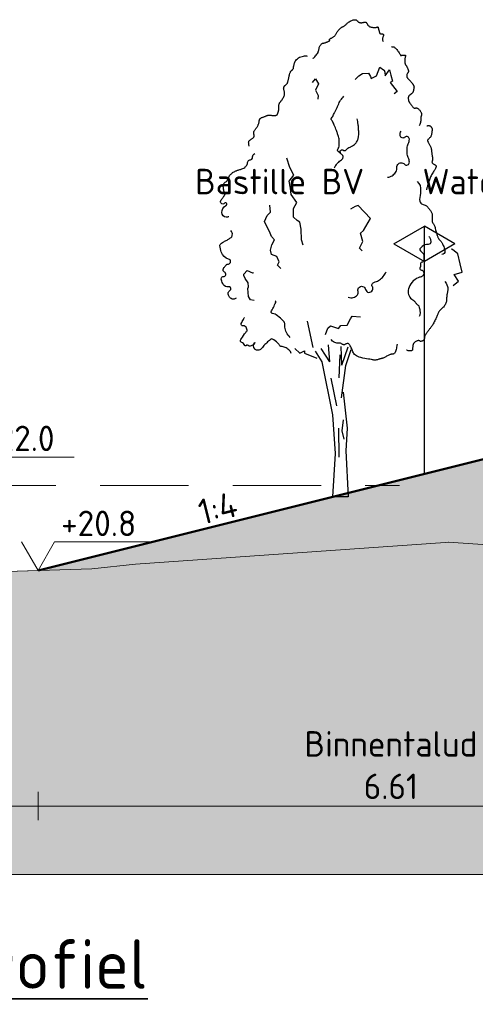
# Model space of a CAD drawing. Header units: metres. Extents: x 161377 to 162521, y 378914 to 379231.
# Tile 30 of 77: x 161835.52 to 161841.97, y 378934.52 to 378948.43. Entities that reach past the tile are written whole.
import ezdxf

# ---------------------------------------------------------------- set-up
doc = ezdxf.new("R2010")
doc.units = ezdxf.units.M
doc.linetypes.add('DASHED2', pattern=[0.375, 0.25, -0.125])
doc.linetypes.add('HIDDEN', pattern=[9.525, 6.35, -3.175])
for name, color, linetype, lineweight in [('B-WE-GR-MAAIVELD-GD', 253, 'Continuous', 18), ('N-WE-OG-TOPOGRAFIE-SD', 7, 'Continuous', 25), ('N-XX-GR-BOOM-SD', 90, 'Continuous', 25), ('N-XX-GW-WATERGANG-GD', 90, 'Continuous', 50), ('X-XX-AL-HULPLIJN-G', 7, 'Continuous', 18), ('X-XX-AL-M', 7, 'Continuous', 18), ('X-XX-AL-NAP-M', 7, 'Continuous', 18), ('X-XX-AL-T35', 3, 'Continuous', 35)]:
    doc.layers.add(name, color=color, linetype=linetype, lineweight=lineweight)
doc.layers.add('N-WE-GW-GROND-A', color=7, linetype='Continuous', lineweight=35, true_color=0xffdf7f)
doc.layers.add('waterspiegel', color=7, linetype='Continuous', lineweight=13, true_color=0x0544ff)
doc.styles.add('RH-NLCS-A', font='NLCS-ISO.ttf')
doc.dimstyles.new('RH-NLCS-IT-A$0', dxfattribs={"dimscale": 0, "dimtxt": 2.5, "dimasz": 2.5, "dimexe": 1, "dimexo": 5, "dimgap": 0.5, "dimtad": 1, "dimzin": 1, "dimdsep": 46, "dimtxsty": 'RH-NLCS-A', "dimcen": 2.5, "dimdle": 1, "dimclrd": 256, "dimclre": 8, "dimclrt": 256, "dimadec": 0, "dimazin": 0, "dimtfac": 1, "dimtmove": 0, "dimatfit": 3, "dimfxl": 1, "dimfxlon": 1, "dimlwd": -1, "dimlwe": 13, "dimarcsym": 1})

# ---------------------------------------------------------------- blocks, each defined once
blk = doc.blocks.new('Peilmaat')
blk.add_lwpolyline([(-0.1617, 0.28), (0, 0), (0.1617, 0.28), (1.1425, 0.28)])
at = {"style": 'RH-NLCS-A'}
blk.add_attdef('NAP', (0.2266, 0.3375), '', height=0.25, dxfattribs=at)
blk = doc.blocks.new('SOG-TOPOGRAFIE_ERFGRENS_LINKS-D')
for p, q in [((-0.433, 3.25), (0, 3.5)), ((0, 3), (0, 3.5)), ((-0.433, 3.25), (0, 3)), ((0, 0), (0, 3))]:
    blk.add_line(p, q)
blk = doc.blocks.new('Vboom')
at = {"color": 1, "true_color": 0xff0000}
for p, q in [((-0.078, 3.821), (-0.325, 4.198)), ((-0.078, 3.821), (-0.118, 4.301)), ((0.263, 3.725), (0.24, 4.255)), ((0.263, 3.725), (0.447, 4.244)), ((0.381, 3.711), (0.528, 4.163)), ((-0.048, 3.356), (0.113, 2.572)), ((0.297, 2.179), (0.263, 1.868)), ((0.171, 1.937), (0.182, 1.119)), ((0.263, 1.868), (0.321, 1.626)), ((0.445, 0), (0, 0))]:
    blk.add_line(p, q, dxfattribs=at)
for points in [[(-0.55, 12.392), (-0.544, 12.397), (-0.533, 12.407), (-0.517, 12.422), (-0.499, 12.441), (-0.479, 12.463), (-0.459, 12.486), (-0.44, 12.511), (-0.423, 12.536), (-0.411, 12.56), (-0.402, 12.583), (-0.395, 12.606), (-0.39, 12.627), (-0.386, 12.648), (-0.383, 12.668), (-0.38, 12.687), (-0.375, 12.706), (-0.369, 12.723), (-0.362, 12.74), (-0.353, 12.755), (-0.344, 12.769), (-0.334, 12.782), (-0.324, 12.793), (-0.314, 12.803), (-0.304, 12.81), (-0.294, 12.816), (-0.285, 12.821), (-0.276, 12.824), (-0.267, 12.826), (-0.257, 12.828), (-0.247, 12.83), (-0.235, 12.832), (-0.223, 12.835), (-0.209, 12.839), (-0.194, 12.844), (-0.179, 12.85), (-0.163, 12.856), (-0.148, 12.862), (-0.133, 12.868), (-0.12, 12.874), (-0.109, 12.879), (-0.1, 12.884), (-0.093, 12.889), (-0.088, 12.893), (-0.084, 12.896), (-0.082, 12.9), (-0.081, 12.903), (-0.08, 12.907), (-0.081, 12.911), (-0.082, 12.915), (-0.082, 12.92), (-0.083, 12.924), (-0.083, 12.93), (-0.082, 12.935), (-0.079, 12.941), (-0.074, 12.946), (-0.067, 12.952), (-0.057, 12.958), (-0.045, 12.965), (-0.032, 12.971), (-0.018, 12.979), (-0.003, 12.986), (0.012, 12.995), (0.027, 13.004), (0.04, 13.014), (0.052, 13.025), (0.063, 13.037), (0.072, 13.05), (0.081, 13.063), (0.09, 13.078), (0.1, 13.094), (0.11, 13.11), (0.121, 13.128), (0.134, 13.146), (0.148, 13.164), (0.162, 13.183), (0.177, 13.201), (0.193, 13.218), (0.208, 13.234), (0.223, 13.249), (0.238, 13.261), (0.252, 13.27), (0.265, 13.278), (0.277, 13.284), (0.289, 13.29), (0.301, 13.295), (0.312, 13.3), (0.323, 13.306), (0.335, 13.314), (0.347, 13.323), (0.359, 13.334), (0.372, 13.347), (0.386, 13.361), (0.401, 13.375), (0.417, 13.389), (0.435, 13.404), (0.454, 13.418), (0.474, 13.432), (0.496, 13.444), (0.519, 13.456), (0.542, 13.466), (0.564, 13.475), (0.586, 13.482), (0.606, 13.486), (0.624, 13.488), (0.64, 13.488), (0.654, 13.486), (0.665, 13.481), (0.676, 13.476), (0.685, 13.469), (0.694, 13.461), (0.702, 13.453), (0.711, 13.445), (0.719, 13.438), (0.728, 13.431), (0.738, 13.424), (0.747, 13.419), (0.758, 13.414), (0.768, 13.41), (0.779, 13.406), (0.79, 13.404), (0.802, 13.404), (0.813, 13.404), (0.825, 13.405), (0.837, 13.406), (0.849, 13.408), (0.862, 13.41), (0.873, 13.413), (0.885, 13.415), (0.897, 13.417), (0.908, 13.419), (0.918, 13.419), (0.928, 13.419), (0.938, 13.418), (0.947, 13.415), (0.955, 13.41), (0.962, 13.404), (0.968, 13.395), (0.974, 13.385), (0.98, 13.373), (0.986, 13.361), (0.993, 13.348), (1.002, 13.335), (1.012, 13.323), (1.025, 13.311), (1.04, 13.301), (1.057, 13.292), (1.076, 13.285), (1.096, 13.279), (1.117, 13.274), (1.138, 13.27), (1.158, 13.268), (1.176, 13.267), (1.194, 13.267), (1.209, 13.269), (1.223, 13.271), (1.236, 13.273), (1.247, 13.276), (1.256, 13.278), (1.264, 13.281), (1.271, 13.282), (1.276, 13.283), (1.28, 13.283), (1.284, 13.281), (1.287, 13.278), (1.289, 13.274), (1.291, 13.268), (1.293, 13.261), (1.296, 13.252), (1.299, 13.241), (1.302, 13.229), (1.305, 13.216), (1.309, 13.202), (1.312, 13.188), (1.316, 13.174), (1.319, 13.161), (1.322, 13.149), (1.325, 13.138), (1.327, 13.128), (1.329, 13.12), (1.332, 13.113), (1.335, 13.108), (1.34, 13.103), (1.345, 13.099), (1.352, 13.096), (1.36, 13.094), (1.37, 13.093), (1.38, 13.092), (1.391, 13.091), (1.402, 13.089), (1.412, 13.088), (1.421, 13.085), (1.428, 13.082), (1.434, 13.077), (1.438, 13.071), (1.44, 13.065), (1.441, 13.056), (1.44, 13.047), (1.438, 13.037), (1.435, 13.025), (1.43, 13.012), (1.425, 12.998), (1.42, 12.983), (1.416, 12.967), (1.413, 12.95), (1.412, 12.932), (1.414, 12.912), (1.419, 12.891), (1.429, 12.869)], [(1.665, 12.717), (1.679, 12.722), (1.693, 12.725), (1.707, 12.725), (1.721, 12.723), (1.736, 12.718), (1.75, 12.709), (1.766, 12.698), (1.782, 12.683), (1.799, 12.665), (1.817, 12.645), (1.834, 12.623), (1.852, 12.601), (1.868, 12.579), (1.883, 12.557), (1.896, 12.538), (1.907, 12.521), (1.916, 12.508), (1.921, 12.498), (1.925, 12.49), (1.927, 12.485), (1.928, 12.482), (1.927, 12.48), (1.927, 12.479), (1.926, 12.478), (1.925, 12.478), (1.925, 12.478), (1.925, 12.478), (1.927, 12.478), (1.93, 12.479), (1.934, 12.479), (1.941, 12.48), (1.95, 12.481), (1.961, 12.483), (1.974, 12.484), (1.988, 12.486), (2.002, 12.488), (2.017, 12.489), (2.03, 12.489), (2.042, 12.489), (2.053, 12.488), (2.06, 12.486), (2.065, 12.483), (2.068, 12.479), (2.069, 12.474), (2.069, 12.468), (2.068, 12.462), (2.065, 12.454), (2.063, 12.446), (2.06, 12.437), (2.057, 12.428), (2.054, 12.418), (2.052, 12.407), (2.049, 12.396), (2.047, 12.384), (2.045, 12.371), (2.044, 12.358), (2.043, 12.344), (2.043, 12.331), (2.043, 12.317), (2.044, 12.303), (2.045, 12.289), (2.046, 12.276), (2.049, 12.264), (2.051, 12.253), (2.054, 12.242), (2.058, 12.233), (2.061, 12.225), (2.065, 12.218), (2.069, 12.211), (2.073, 12.205), (2.076, 12.2), (2.08, 12.195), (2.083, 12.191), (2.086, 12.187), (2.089, 12.183), (2.092, 12.179), (2.096, 12.174), (2.099, 12.168), (2.103, 12.161), (2.107, 12.152), (2.112, 12.141), (2.117, 12.13), (2.122, 12.117), (2.127, 12.104), (2.132, 12.091), (2.137, 12.078), (2.142, 12.067), (2.145, 12.057), (2.148, 12.048), (2.151, 12.041), (2.152, 12.036), (2.152, 12.031), (2.152, 12.026), (2.15, 12.02), (2.147, 12.015), (2.143, 12.008), (2.138, 11.999), (2.131, 11.99), (2.125, 11.979), (2.118, 11.967), (2.112, 11.955), (2.106, 11.942), (2.102, 11.93), (2.099, 11.917), (2.098, 11.905), (2.1, 11.893), (2.102, 11.881), (2.107, 11.869), (2.112, 11.858), (2.119, 11.847), (2.126, 11.837), (2.134, 11.827), (2.143, 11.817), (2.152, 11.807), (2.162, 11.797), (2.171, 11.787), (2.181, 11.778), (2.191, 11.768), (2.201, 11.758), (2.21, 11.748), (2.219, 11.738), (2.228, 11.727), (2.237, 11.717), (2.245, 11.706), (2.253, 11.696), (2.26, 11.685), (2.267, 11.675), (2.274, 11.666), (2.28, 11.657), (2.285, 11.648), (2.29, 11.639), (2.295, 11.631), (2.298, 11.623), (2.301, 11.615), (2.304, 11.608), (2.305, 11.601), (2.306, 11.594), (2.306, 11.587), (2.306, 11.579), (2.305, 11.572), (2.303, 11.564), (2.302, 11.555), (2.3, 11.546), (2.298, 11.536), (2.296, 11.525), (2.294, 11.514), (2.292, 11.501), (2.29, 11.489), (2.287, 11.477), (2.283, 11.465), (2.279, 11.453), (2.275, 11.442), (2.269, 11.432), (2.263, 11.424), (2.256, 11.416), (2.249, 11.408), (2.242, 11.402), (2.235, 11.396), (2.229, 11.391), (2.223, 11.386), (2.217, 11.381), (2.212, 11.377), (2.208, 11.373), (2.203, 11.37), (2.199, 11.366), (2.195, 11.362), (2.19, 11.359), (2.186, 11.355), (2.18, 11.351), (2.175, 11.347), (2.169, 11.342), (2.163, 11.337), (2.158, 11.33), (2.153, 11.323), (2.149, 11.314), (2.146, 11.303), (2.144, 11.291), (2.143, 11.277), (2.143, 11.263), (2.144, 11.248), (2.146, 11.233), (2.148, 11.219), (2.151, 11.206), (2.154, 11.194), (2.158, 11.183), (2.162, 11.174), (2.166, 11.166), (2.171, 11.158), (2.177, 11.15), (2.184, 11.141), (2.191, 11.131), (2.2, 11.12), (2.209, 11.107), (2.219, 11.092), (2.23, 11.076), (2.241, 11.06), (2.253, 11.045), (2.264, 11.031), (2.275, 11.018), (2.286, 11.008), (2.296, 11), (2.305, 10.995), (2.314, 10.992), (2.323, 10.99), (2.332, 10.99), (2.34, 10.991), (2.348, 10.992), (2.357, 10.993), (2.365, 10.993), (2.374, 10.993), (2.383, 10.992), (2.392, 10.989), (2.401, 10.986), (2.411, 10.981), (2.422, 10.974), (2.433, 10.965), (2.444, 10.954), (2.455, 10.941), (2.467, 10.927), (2.478, 10.912), (2.488, 10.897), (2.498, 10.883), (2.506, 10.869), (2.512, 10.856), (2.517, 10.844), (2.52, 10.834), (2.522, 10.825), (2.522, 10.816), (2.521, 10.808), (2.52, 10.801), (2.517, 10.792), (2.515, 10.784), (2.512, 10.775), (2.509, 10.764), (2.506, 10.753), (2.503, 10.741), (2.501, 10.728), (2.498, 10.715), (2.497, 10.7), (2.496, 10.684), (2.495, 10.667), (2.495, 10.648), (2.494, 10.628), (2.491, 10.606), (2.486, 10.581), (2.478, 10.555), (2.467, 10.525), (2.451, 10.492)], [(-2.358, 9.917), (-2.367, 9.96), (-2.372, 9.995), (-2.374, 10.021), (-2.372, 10.041), (-2.367, 10.057), (-2.36, 10.068), (-2.35, 10.077), (-2.339, 10.086), (-2.326, 10.094), (-2.313, 10.103), (-2.299, 10.113), (-2.284, 10.122), (-2.27, 10.132), (-2.257, 10.141), (-2.246, 10.151), (-2.236, 10.161), (-2.229, 10.17), (-2.224, 10.18), (-2.22, 10.189), (-2.219, 10.199), (-2.218, 10.208), (-2.219, 10.218), (-2.22, 10.227), (-2.222, 10.237), (-2.225, 10.247), (-2.227, 10.258), (-2.229, 10.268), (-2.231, 10.279), (-2.231, 10.291), (-2.23, 10.302), (-2.228, 10.314), (-2.224, 10.327), (-2.218, 10.34), (-2.21, 10.353), (-2.201, 10.367), (-2.191, 10.381), (-2.18, 10.396), (-2.168, 10.411), (-2.157, 10.426), (-2.146, 10.442), (-2.135, 10.458), (-2.126, 10.474), (-2.117, 10.491), (-2.109, 10.507), (-2.102, 10.523), (-2.095, 10.538), (-2.09, 10.553), (-2.085, 10.566), (-2.082, 10.578), (-2.079, 10.59), (-2.077, 10.6), (-2.076, 10.61), (-2.075, 10.619), (-2.074, 10.627), (-2.073, 10.636), (-2.072, 10.644), (-2.07, 10.652), (-2.069, 10.661), (-2.066, 10.669), (-2.062, 10.677), (-2.057, 10.685), (-2.051, 10.693), (-2.043, 10.7), (-2.033, 10.707), (-2.021, 10.714), (-2.007, 10.72), (-1.992, 10.726), (-1.976, 10.732), (-1.959, 10.738), (-1.942, 10.743), (-1.926, 10.749), (-1.91, 10.755), (-1.895, 10.761), (-1.882, 10.767), (-1.868, 10.773), (-1.856, 10.779), (-1.843, 10.784), (-1.831, 10.788), (-1.818, 10.791), (-1.806, 10.793), (-1.792, 10.793), (-1.778, 10.792), (-1.764, 10.791), (-1.75, 10.788), (-1.735, 10.786), (-1.72, 10.783), (-1.704, 10.781), (-1.689, 10.779), (-1.674, 10.778), (-1.658, 10.777), (-1.643, 10.777), (-1.629, 10.778), (-1.616, 10.78), (-1.604, 10.783), (-1.593, 10.786), (-1.583, 10.79), (-1.575, 10.795), (-1.569, 10.8), (-1.564, 10.806), (-1.56, 10.813), (-1.557, 10.821), (-1.554, 10.829), (-1.551, 10.838), (-1.548, 10.848), (-1.544, 10.858), (-1.54, 10.869), (-1.536, 10.88), (-1.533, 10.893), (-1.529, 10.905), (-1.526, 10.919), (-1.523, 10.933), (-1.521, 10.947), (-1.519, 10.962), (-1.518, 10.977), (-1.518, 10.992), (-1.518, 11.007), (-1.518, 11.022), (-1.518, 11.037), (-1.518, 11.051), (-1.518, 11.064), (-1.517, 11.076), (-1.516, 11.087), (-1.514, 11.097), (-1.511, 11.106), (-1.508, 11.115), (-1.505, 11.123), (-1.501, 11.13), (-1.497, 11.137), (-1.492, 11.144), (-1.487, 11.15), (-1.481, 11.157), (-1.475, 11.165), (-1.467, 11.174), (-1.459, 11.184), (-1.45, 11.196), (-1.44, 11.21), (-1.428, 11.227), (-1.416, 11.246), (-1.404, 11.267), (-1.392, 11.288), (-1.381, 11.311), (-1.372, 11.333), (-1.364, 11.356), (-1.36, 11.377), (-1.357, 11.398), (-1.358, 11.417), (-1.36, 11.436), (-1.364, 11.453), (-1.368, 11.47), (-1.373, 11.486), (-1.377, 11.502), (-1.38, 11.517), (-1.382, 11.531), (-1.383, 11.546), (-1.382, 11.559), (-1.38, 11.572), (-1.376, 11.584), (-1.372, 11.595), (-1.366, 11.606), (-1.36, 11.615), (-1.353, 11.622), (-1.345, 11.629), (-1.337, 11.636), (-1.328, 11.642), (-1.319, 11.648), (-1.311, 11.655), (-1.302, 11.663), (-1.294, 11.672), (-1.286, 11.683), (-1.279, 11.695), (-1.273, 11.709), (-1.267, 11.725), (-1.261, 11.741), (-1.256, 11.759), (-1.251, 11.778), (-1.246, 11.798), (-1.242, 11.819), (-1.238, 11.84), (-1.234, 11.862), (-1.23, 11.884), (-1.226, 11.906), (-1.222, 11.926), (-1.217, 11.946), (-1.212, 11.964), (-1.206, 11.98), (-1.199, 11.995), (-1.192, 12.008), (-1.185, 12.02), (-1.177, 12.031), (-1.17, 12.04), (-1.162, 12.049), (-1.154, 12.057), (-1.147, 12.064), (-1.14, 12.071), (-1.133, 12.077), (-1.127, 12.084), (-1.121, 12.09), (-1.116, 12.097), (-1.112, 12.104), (-1.109, 12.111), (-1.106, 12.119), (-1.104, 12.129), (-1.103, 12.139), (-1.102, 12.151), (-1.1, 12.164), (-1.098, 12.18), (-1.094, 12.197), (-1.09, 12.217), (-1.084, 12.239), (-1.076, 12.263), (-1.066, 12.288), (-1.054, 12.313), (-1.038, 12.339), (-1.018, 12.363), (-0.995, 12.387), (-0.967, 12.408), (-0.934, 12.426), (-0.899, 12.441), (-0.862, 12.453), (-0.826, 12.462), (-0.792, 12.468), (-0.762, 12.469), (-0.738, 12.467), (-0.721, 12.46)], [(2.669, 10.49), (2.686, 10.492), (2.701, 10.494), (2.713, 10.495), (2.723, 10.496), (2.731, 10.495), (2.739, 10.494), (2.746, 10.492), (2.753, 10.488), (2.761, 10.484), (2.77, 10.478), (2.778, 10.471), (2.787, 10.463), (2.795, 10.454), (2.802, 10.445), (2.808, 10.435), (2.813, 10.424), (2.816, 10.413), (2.818, 10.401), (2.819, 10.389), (2.819, 10.377), (2.818, 10.363), (2.816, 10.349), (2.814, 10.334), (2.812, 10.318), (2.81, 10.301), (2.808, 10.284), (2.805, 10.266), (2.802, 10.248), (2.798, 10.231), (2.793, 10.214), (2.786, 10.198), (2.779, 10.182), (2.77, 10.169), (2.759, 10.156), (2.748, 10.145), (2.737, 10.134), (2.726, 10.124), (2.716, 10.115), (2.707, 10.107), (2.7, 10.098), (2.694, 10.09), (2.691, 10.082), (2.69, 10.073), (2.691, 10.064), (2.693, 10.054), (2.697, 10.044), (2.702, 10.032), (2.708, 10.019), (2.716, 10.004), (2.725, 9.989), (2.734, 9.972), (2.743, 9.955), (2.752, 9.938), (2.761, 9.921), (2.77, 9.904), (2.777, 9.888), (2.783, 9.873), (2.788, 9.859), (2.792, 9.845), (2.795, 9.832), (2.798, 9.819), (2.8, 9.806), (2.801, 9.793), (2.803, 9.78), (2.804, 9.766), (2.805, 9.751), (2.806, 9.736), (2.808, 9.721), (2.809, 9.705), (2.811, 9.689), (2.813, 9.674), (2.816, 9.658), (2.819, 9.642), (2.822, 9.626), (2.825, 9.611), (2.827, 9.596), (2.83, 9.581), (2.831, 9.566), (2.831, 9.552), (2.83, 9.538), (2.828, 9.525), (2.825, 9.512), (2.821, 9.5), (2.818, 9.488), (2.815, 9.476), (2.814, 9.465), (2.816, 9.455), (2.82, 9.445), (2.827, 9.435), (2.837, 9.426), (2.849, 9.417), (2.862, 9.408), (2.875, 9.4), (2.888, 9.393), (2.9, 9.386), (2.91, 9.379), (2.918, 9.373), (2.924, 9.367), (2.928, 9.361), (2.93, 9.356), (2.931, 9.351), (2.931, 9.345), (2.93, 9.34), (2.929, 9.334), (2.928, 9.328), (2.926, 9.321), (2.924, 9.313), (2.92, 9.304), (2.916, 9.293), (2.91, 9.28), (2.902, 9.265), (2.892, 9.248), (2.879, 9.228), (2.865, 9.206), (2.85, 9.181), (2.834, 9.156), (2.818, 9.128), (2.802, 9.1), (2.787, 9.072), (2.774, 9.044), (2.762, 9.016), (2.752, 8.989), (2.744, 8.962), (2.736, 8.936), (2.729, 8.911), (2.723, 8.886), (2.716, 8.862), (2.708, 8.839), (2.7, 8.818), (2.692, 8.797), (2.683, 8.777), (2.675, 8.757), (2.669, 8.738), (2.664, 8.72), (2.661, 8.701), (2.661, 8.683)], [(2.395, 8.917), (2.446, 8.862), (2.477, 8.799), (2.491, 8.731), (2.493, 8.66), (2.487, 8.589), (2.477, 8.521), (2.468, 8.459), (2.463, 8.405), (2.467, 8.363), (2.479, 8.33), (2.496, 8.305), (2.518, 8.286), (2.543, 8.273), (2.569, 8.263), (2.595, 8.254), (2.618, 8.246), (2.639, 8.236), (2.657, 8.225), (2.672, 8.213), (2.686, 8.2), (2.698, 8.186), (2.71, 8.171), (2.721, 8.156), (2.732, 8.141), (2.744, 8.126), (2.756, 8.111), (2.769, 8.095), (2.781, 8.078), (2.792, 8.06), (2.801, 8.041), (2.809, 8.02), (2.815, 7.997), (2.818, 7.972), (2.82, 7.945), (2.82, 7.918), (2.819, 7.89), (2.817, 7.864), (2.816, 7.838), (2.816, 7.815), (2.817, 7.795), (2.82, 7.779), (2.825, 7.765), (2.831, 7.753), (2.838, 7.741), (2.847, 7.73), (2.855, 7.717), (2.865, 7.703), (2.874, 7.685), (2.883, 7.664), (2.892, 7.639), (2.901, 7.611), (2.909, 7.582), (2.917, 7.552), (2.925, 7.522), (2.933, 7.492), (2.941, 7.464), (2.948, 7.437), (2.955, 7.412), (2.962, 7.39), (2.969, 7.369), (2.976, 7.35), (2.983, 7.333), (2.99, 7.318), (2.997, 7.305), (3.005, 7.293), (3.012, 7.283), (3.021, 7.273), (3.029, 7.265), (3.037, 7.256), (3.046, 7.247), (3.055, 7.238), (3.064, 7.227), (3.073, 7.216), (3.082, 7.202), (3.091, 7.187), (3.101, 7.17), (3.111, 7.15), (3.122, 7.127), (3.133, 7.102), (3.146, 7.073), (3.158, 7.041), (3.169, 7.007), (3.177, 6.972), (3.18, 6.939), (3.175, 6.909), (3.16, 6.883), (3.134, 6.863), (3.094, 6.851)], [(3.18, 6.092), (3.213, 6.037), (3.236, 5.99), (3.252, 5.95), (3.261, 5.916), (3.265, 5.886), (3.265, 5.861), (3.262, 5.838), (3.258, 5.817), (3.254, 5.796), (3.25, 5.776), (3.245, 5.756), (3.241, 5.736), (3.238, 5.715), (3.235, 5.694), (3.232, 5.673), (3.23, 5.65), (3.229, 5.627), (3.228, 5.603), (3.227, 5.578), (3.225, 5.552), (3.222, 5.527), (3.217, 5.502), (3.21, 5.477), (3.2, 5.453), (3.188, 5.43), (3.173, 5.408), (3.156, 5.387), (3.138, 5.367), (3.119, 5.349), (3.101, 5.332), (3.084, 5.316), (3.068, 5.301), (3.054, 5.288), (3.042, 5.276), (3.032, 5.265), (3.023, 5.254), (3.015, 5.243), (3.008, 5.232), (3.002, 5.22), (2.995, 5.208), (2.989, 5.194), (2.983, 5.178), (2.977, 5.162), (2.97, 5.144), (2.963, 5.124), (2.954, 5.103), (2.945, 5.08), (2.934, 5.055), (2.922, 5.029), (2.908, 5.001), (2.894, 4.973), (2.879, 4.945), (2.864, 4.918), (2.849, 4.891), (2.834, 4.866), (2.82, 4.844), (2.807, 4.823), (2.795, 4.806), (2.782, 4.79), (2.771, 4.775), (2.759, 4.76), (2.747, 4.746), (2.735, 4.73), (2.722, 4.714), (2.708, 4.696), (2.694, 4.677), (2.68, 4.657), (2.666, 4.637), (2.653, 4.617), (2.641, 4.598), (2.63, 4.581), (2.621, 4.565), (2.614, 4.551), (2.608, 4.54), (2.605, 4.53), (2.602, 4.521), (2.6, 4.513), (2.599, 4.506), (2.599, 4.499), (2.599, 4.492), (2.598, 4.484), (2.598, 4.476), (2.596, 4.468), (2.595, 4.46), (2.592, 4.452), (2.588, 4.444), (2.583, 4.436), (2.576, 4.428), (2.568, 4.421), (2.558, 4.414), (2.548, 4.409), (2.537, 4.404), (2.525, 4.4), (2.514, 4.397), (2.503, 4.396), (2.493, 4.396), (2.484, 4.399), (2.476, 4.402), (2.469, 4.406), (2.461, 4.41), (2.453, 4.414), (2.444, 4.416), (2.433, 4.417), (2.421, 4.416), (2.408, 4.413), (2.392, 4.407), (2.376, 4.399), (2.36, 4.39), (2.343, 4.38), (2.328, 4.37), (2.315, 4.359), (2.303, 4.348), (2.294, 4.337), (2.288, 4.327), (2.283, 4.318), (2.28, 4.308), (2.278, 4.299), (2.277, 4.29), (2.276, 4.28), (2.275, 4.27), (2.274, 4.26), (2.272, 4.25), (2.27, 4.239), (2.268, 4.228), (2.266, 4.217), (2.264, 4.207), (2.263, 4.196), (2.262, 4.186), (2.262, 4.176), (2.263, 4.167), (2.262, 4.158), (2.261, 4.151), (2.258, 4.144), (2.253, 4.138), (2.245, 4.133), (2.233, 4.129), (2.218, 4.127), (2.199, 4.127), (2.179, 4.127), (2.158, 4.129), (2.138, 4.132), (2.12, 4.137), (2.105, 4.142), (2.094, 4.149)], [(1.828, 4.321), (1.827, 4.311), (1.824, 4.291), (1.819, 4.265), (1.813, 4.234), (1.806, 4.201), (1.799, 4.167), (1.79, 4.135), (1.782, 4.108), (1.773, 4.085), (1.764, 4.068), (1.755, 4.056), (1.745, 4.048), (1.736, 4.042), (1.727, 4.039), (1.718, 4.038), (1.709, 4.037), (1.7, 4.037), (1.691, 4.036), (1.681, 4.035), (1.671, 4.033), (1.659, 4.03), (1.647, 4.027), (1.632, 4.021), (1.615, 4.014), (1.596, 4.006), (1.576, 3.995), (1.554, 3.984), (1.531, 3.973), (1.509, 3.961), (1.487, 3.95), (1.466, 3.94), (1.448, 3.931), (1.431, 3.924), (1.416, 3.918), (1.403, 3.913), (1.391, 3.91), (1.379, 3.907), (1.366, 3.904), (1.354, 3.901), (1.34, 3.897), (1.325, 3.893), (1.308, 3.888), (1.291, 3.883), (1.274, 3.878), (1.258, 3.873), (1.243, 3.869), (1.229, 3.865), (1.217, 3.863), (1.208, 3.861), (1.2, 3.861), (1.192, 3.862), (1.182, 3.864), (1.17, 3.867), (1.152, 3.871), (1.129, 3.876), (1.098, 3.882), (1.059, 3.888), (1.014, 3.895), (0.963, 3.904), (0.91, 3.913), (0.857, 3.925), (0.805, 3.937), (0.756, 3.951), (0.713, 3.968), (0.677, 3.986), (0.648, 4.006), (0.625, 4.027), (0.606, 4.051), (0.59, 4.075), (0.577, 4.101), (0.565, 4.128), (0.554, 4.156), (0.542, 4.184), (0.53, 4.213), (0.517, 4.24), (0.503, 4.265), (0.489, 4.288), (0.475, 4.307), (0.46, 4.322), (0.444, 4.331), (0.428, 4.335), (0.413, 4.334), (0.397, 4.329), (0.381, 4.322), (0.365, 4.314), (0.35, 4.306), (0.336, 4.3), (0.322, 4.297), (0.309, 4.298), (0.297, 4.303), (0.285, 4.31), (0.272, 4.318), (0.258, 4.327), (0.242, 4.335), (0.224, 4.342), (0.204, 4.346), (0.18, 4.347), (0.154, 4.347), (0.126, 4.348), (0.095, 4.352), (0.063, 4.362), (0.029, 4.378), (-0.005, 4.405), (-0.04, 4.444)]]:
    blk.add_lwpolyline(points, dxfattribs=at)
at = {"color": 1, "true_color": 0xff0000, "flags": 128}
for points in [[(0.644, 11.801), (0.745, 11.904), (0.848, 11.968), (1.016, 11.977), (1.079, 11.881), (1.089, 11.824), (1.242, 11.904), (1.339, 12.145), (1.446, 12.073), (1.462, 12.067), (1.476, 12.007), (1.489, 11.903), (1.616, 12.073), (1.652, 11.917), (1.694, 11.753), (1.635, 11.711), (1.832, 11.457), (1.748, 11.397)], [(-0.563, 11.712), (-0.483, 11.813), (-0.399, 11.674), (-0.485, 11.495), (-0.402, 11.346), (-0.416, 11.243)], [(-0.835, 7.119), (-0.882, 7.265), (-0.886, 7.568), (-0.928, 7.764), (-0.997, 7.815), (-1.103, 7.909), (-1.102, 8.15), (-1.009, 8.323), (-1.166, 8.548), (-1.194, 8.729), (-1.223, 8.92), (-1.094, 9.095), (-1.213, 9.313), (-1.289, 9.573)], [(-1.461, 6.451), (-1.557, 6.549), (-1.509, 6.648), (-1.573, 6.798), (-1.726, 6.854), (-1.76, 6.973), (-1.715, 7.123), (-1.647, 7.265), (-1.723, 7.362), (-1.766, 7.453), (-1.922, 7.781), (-1.85, 7.955), (-1.76, 8.048), (-1.779, 8.243)], [(0.835, 6.952), (0.766, 7.032), (0.853, 7.215), (0.789, 7.451), (0.876, 7.531), (1.075, 7.865), (0.73, 8.238), (0.643, 8.206), (0.509, 8.135)], [(3.411, 5.971), (3.562, 6.095), (3.443, 6.285), (3.669, 6.353), (3.616, 6.585), (3.546, 6.869), (3.393, 6.992), (3.356, 7.002)], [(-2.221, 5.549), (-2.326, 5.57), (-2.376, 5.66), (-2.396, 5.894), (-2.374, 5.937), (-2.391, 6.047), (-2.473, 6.17), (-2.511, 6.262), (-2.509, 6.292), (-2.417, 6.396), (-2.265, 6.334), (-2.249, 6.332), (-2.235, 6.319)], [(-0.203, 4.589), (-0.136, 4.773), (-0.057, 4.835), (0.169, 4.763), (0.233, 4.843), (0.417, 4.85), (0.509, 5.032), (0.556, 5.111), (0.793, 5.087)], [(-0.549, 4.218), (-0.712, 4.969)], [(-1.067, 4.195), (-0.93, 4.058), (-0.793, 4.127), (-0.793, 4.058), (-0.449, 3.92)], [(-0.491, 4.121), (-0.303, 3.821), (-0.003, 2.319), (0.072, 1.229), (0, 0)], [(0.185, 3.361), (0.218, 4.013)], [(0.25, 2.798), (0.381, 3.711)], [(0.298, 2.957), (0.411, 1.943), (0.373, 1.304), (0.445, 0)]]:
    blk.add_lwpolyline(points, dxfattribs=at)
at = {"color": 1, "true_color": 0xff0000}
for points in [[(0.235, 9.726, -0.158777), (0.165, 9.75, -0.233308), (0.141, 9.797, -0.182007), (0.161, 9.85, 0.155816), (0.187, 9.912, 0.045058), (0.187, 10.085, 0.058787), (0.16, 10.216, 0.004222), (0.129, 10.304, 0.006596), (0.109, 10.36, 0.009627), (0.05, 10.503, 0.01133), (-0.004, 10.623, 0.125022), (-0.034, 10.659, -0.287204), (-0.043, 10.679, -0.13455), (-0.031, 10.704, 0.057474), (0.005, 10.757, 0.001656), (0.058, 10.861, 0.0025), (0.093, 10.931, 0.011837), (0.127, 11.003, -0.006032), (0.191, 11.146, -0.046726), (0.229, 11.211, -0.023647), (0.321, 11.328)], [(0.05, 9.3, -0.032546), (0.11, 9.391, -0.03526), (0.176, 9.466, -0.036525), (0.228, 9.51, 0.039269), (0.275, 9.551, 0.524816), (0.249, 9.687, -0.70157), (0.257, 9.808, -0.246052), (0.318, 9.796, 0.330237), (0.365, 9.793, 0.082831), (0.398, 9.824, -0.081275), (0.431, 9.855, -0.066365), (0.495, 9.887, 0.059917), (0.566, 9.922, 0.076229), (0.665, 10.008, 0.097021), (0.714, 10.098, 0.037062), (0.737, 10.193, 0.045363), (0.743, 10.273, 0.006717), (0.742, 10.312, 0.002377), (0.736, 10.423, 0.020071), (0.725, 10.531, 0.014267), (0.7, 10.682)], [(1.555, 9.036, 0.101914), (1.686, 9.079, 0.107951), (1.783, 9.167, 0.172666), (1.816, 9.281, -0.173792), (1.849, 9.395, -0.48034), (2.033, 9.404, 0.699728), (2.175, 9.46, 0.110664), (2.142, 9.591, -0.110605), (2.109, 9.721, -0.006472), (2.108, 9.787, -0.006512), (2.109, 9.852, -0.111285), (2.142, 9.983, 0.11249), (2.175, 10.112, 0.670162), (2.05, 10.167, -0.598076), (1.914, 10.21, -0.107528), (1.916, 10.279, -0.106959), (1.946, 10.341)], [(-2.932, 7.92, -0.061597), (-2.973, 7.907, -0.068549), (-3.012, 7.905, -0.377768), (-3.134, 8.036, -0.275847), (-3.022, 8.237, -0.028717), (-3.01, 8.242, 0.055672), (-3.004, 8.246, 1.128102), (-3.055, 8.3, -0.467669), (-3.15, 8.3, -0.043926), (-3.173, 8.333, -0.178724), (-3.174, 8.342, -0.071298), (-3.165, 8.369, -0.036842), (-3.137, 8.415, -0.009471), (-3.106, 8.456, 0.010169), (-3.078, 8.494, 0.016396), (-3.049, 8.538, 0.058895), (-3.043, 8.551, 0.22909), (-3.047, 8.585, -0.102618), (-3.074, 8.654, -0.001984), (-3.081, 8.694, -0.00284), (-3.086, 8.722, -0.015692), (-3.092, 8.778, -0.026096), (-3.094, 8.812, -0.123566), (-3.088, 8.834, -0.050335), (-3.057, 8.879, -0.123683), (-3.015, 8.909, 0.160012), (-2.983, 8.935, 0.092044), (-2.976, 8.953, -0.133826), (-2.97, 8.965, -0.078666), (-2.964, 8.97, 0.049691), (-2.954, 8.977, 0.207036), (-2.934, 9.021, -0.156565), (-2.913, 9.081, -0.059527), (-2.844, 9.152, -0.066018), (-2.768, 9.199, -0.00394), (-2.735, 9.213, -0.004619), (-2.707, 9.225, -0.031042), (-2.627, 9.252, 0.02906), (-2.542, 9.28, 0.07887), (-2.486, 9.313, 0.0611), (-2.428, 9.374, 0.147905), (-2.41, 9.424, -0.120561), (-2.392, 9.486, -0.254022), (-2.318, 9.531, 0.34235), (-2.268, 9.575, 0.082724), (-2.267, 9.594, -0.071752), (-2.266, 9.616, -0.11979), (-2.244, 9.668, -0.113391), (-2.199, 9.707)], [(-2.73, 5.619, -0.13726), (-2.808, 5.588, -0.181103), (-2.871, 5.604, -0.101937), (-2.929, 5.665, -0.1217), (-2.95, 5.732, -0.031179), (-2.95, 5.764, -0.041415), (-2.947, 5.788, -0.247446), (-2.917, 5.824, 0.211909), (-2.88, 5.862, 0.57629), (-2.944, 5.94, -0.298213), (-3.091, 6.005, -0.072479), (-3.146, 6.125, -0.144881), (-3.146, 6.191, -0.371124), (-3.083, 6.232, 0.387334), (-3.023, 6.273, 0.34255), (-3.06, 6.356, -0.37139), (-3.092, 6.436, -0.006859), (-3.083, 6.46, -0.038546), (-3.081, 6.464, -0.020688), (-3.072, 6.479, -0.008761), (-3.05, 6.511, -0.042179), (-3.011, 6.554, -0.0657), (-2.981, 6.577, -0.183427), (-2.967, 6.579, 0.107566), (-2.944, 6.579, 0.792646), (-2.941, 6.723, -0.263682), (-3.147, 6.923, -0.032113), (-3.187, 7.102, -0.209176), (-3.18, 7.131, -0.06387), (-3.138, 7.172, -0.039172), (-3.057, 7.224, -0.009014), (-3.007, 7.25, 0.010983), (-2.966, 7.271, 0.028574), (-2.885, 7.322, 0.061489), (-2.852, 7.352, 0.098913), (-2.846, 7.362, 0.028984), (-2.836, 7.4, 0.13267), (-2.84, 7.464, 0.117747), (-2.878, 7.525)], [(2.727, 7.359, -0.041311), (2.751, 7.323, -0.042244), (2.768, 7.283, -0.038238), (2.781, 7.235, -0.058405), (2.783, 7.203, -0.414693), (2.707, 7.135, 0.202416), (2.534, 7.073, 0.021897), (2.473, 7.012, 0.213758), (2.47, 7.003, 0.105271), (2.475, 6.985, 0.031738), (2.51, 6.933, 0.080024), (2.56, 6.886, -0.184988), (2.577, 6.86, -0.029477), (2.579, 6.85, -0.009899), (2.582, 6.82, -0.022999), (2.585, 6.737, -0.042094), (2.58, 6.691, -0.067896), (2.575, 6.674, -0.039856), (2.559, 6.648, -0.245698), (2.526, 6.631, 0.290975), (2.498, 6.613, 0.072692), (2.487, 6.578, 0.050351), (2.485, 6.526, 0.014603), (2.486, 6.514, -0.02061), (2.486, 6.506, -0.157327), (2.482, 6.493, 0.089134), (2.472, 6.47, 0.467738), (2.515, 6.412, -0.358322), (2.578, 6.352, -0.038489), (2.581, 6.305, -0.085044), (2.577, 6.284, -0.064554), (2.566, 6.264, -0.037905), (2.541, 6.234, -0.17292), (2.505, 6.216, 0.077348), (2.42, 6.193, 0.21853), (2.147, 5.88, 0.311295), (2.241, 5.59, 0.013408), (2.271, 5.568, -0.0379), (2.282, 5.56, -0.010602), (2.339, 5.504, -0.026927), (2.36, 5.48, -0.023313), (2.369, 5.467, 0.018302), (2.381, 5.452, 0.109191), (2.408, 5.428, -0.114091), (2.435, 5.405, -0.07496), (2.444, 5.388, -0.022301), (2.463, 5.324, -0.043297), (2.477, 5.23, -0.053082), (2.475, 5.152, -0.073734), (2.469, 5.134, -0.032843), (2.449, 5.096)], [(0.446, 5.644, 0.171526), (0.588, 5.631, 0.171526), (0.707, 5.709, 0.239798), (0.724, 5.804, -0.227236), (0.739, 5.905, -0.666529), (0.937, 5.864, 0.726468), (1.131, 5.84, 0.263269), (1.123, 5.95, -0.359589), (1.131, 6.035, -0.135967), (1.21, 6.08, 0.095213), (1.327, 6.133, 0.060587), (1.436, 6.233, 0.057857), (1.522, 6.362)], [(-1.203, 4.507, -0.072887), (-1.303, 4.649, -0.080286), (-1.35, 4.8, -0.058621), (-1.353, 4.881, 0.116876), (-1.359, 4.922, 0.104083), (-1.391, 4.971, 0.026813), (-1.558, 5.119, 0.129639), (-1.703, 5.182, -0.416389), (-1.736, 5.228, -0.105912), (-1.712, 5.289, 0.043591), (-1.638, 5.426, 0.004224), (-1.607, 5.497, 0.029199), (-1.604, 5.508, 0.213879), (-1.605, 5.518, 0.069343), (-1.624, 5.541)], [(-1.166, 4.055, 0.036784), (-1.192, 4.108, 0.072313), (-1.21, 4.132, 0.068127), (-1.316, 4.208, 0.075473), (-1.426, 4.246, 0.033705), (-1.447, 4.249, -0.057462), (-1.46, 4.251, -0.197945), (-1.493, 4.278, 0.082036), (-1.555, 4.356, 0.052126), (-1.697, 4.459, 0.251473), (-1.736, 4.461, 0.059835), (-1.756, 4.447, 0.010142), (-1.863, 4.354, 0.038399), (-1.963, 4.248, -0.049754), (-2.042, 4.168, -0.415767), (-2.203, 4.183, -0.365967), (-2.201, 4.362, -0.002133), (-2.196, 4.368, -0.07961), (-2.195, 4.368, -0.7436), (-2.195, 4.367, -0.008654), (-2.208, 4.342, -0.121887), (-2.25, 4.296, -0.089292), (-2.327, 4.262, -0.250646), (-2.385, 4.277, 0.317592), (-2.434, 4.284, 0.160208), (-2.446, 4.271, -0.29699), (-2.455, 4.266, -0.277841), (-2.48, 4.283, 0.117864), (-2.523, 4.335, 0.060549), (-2.569, 4.361, -0.10853), (-2.593, 4.379, -0.137156), (-2.604, 4.401, -0.124668), (-2.602, 4.428, -0.068553), (-2.58, 4.473, -0.015893), (-2.457, 4.647, -0.012888), (-2.43, 4.68, 0.027707), (-2.418, 4.696, 0.193486), (-2.416, 4.708, 0.035542), (-2.431, 4.769, 0.359392), (-2.532, 4.832, -0.590523), (-2.583, 4.902, -0.035503), (-2.554, 4.953, 0.029287), (-2.519, 5.015, 0.006452), (-2.506, 5.042, 0.006358), (-2.493, 5.071)]]:
    blk.add_lwpolyline(points, format="xyb", dxfattribs=at)
blk = doc.blocks.new('*D154')
at = {"layer": 'Defpoints', "color": 0, "transparency": 16777216}
for p in [(161842.388, 378942.3), (161835.782, 378940.649), (161842.388, 378937.318)]:
    blk.add_point(p, dxfattribs=at)
at = {"layer": 'X-XX-AL-M', "color": 8, "linetype": 'HIDDEN', "lineweight": 13, "transparency": 16777216}
for p, q in [((161835.782, 378937.518), (161835.782, 378937.118)), ((161842.388, 378937.518), (161842.388, 378937.118))]:
    blk.add_line(p, q, dxfattribs=at)
at = {"layer": 'X-XX-AL-M', "transparency": 16777216}
blk.add_line((161835.582, 378937.318), (161842.588, 378937.318), dxfattribs=at)
at = {"layer": 'X-XX-AL-M', "transparency": 16777216, "insert": (161840.775, 378937.898), "char_height": 0.36, "attachment_point": 5, "style": 'RH-NLCS-A'}
blk.add_mtext('Binnentalud \\P6.61', dxfattribs=at)
blk = doc.blocks.new('_None')
blk = doc.blocks.new('*D155')
at = {"layer": 'Defpoints', "color": 0, "transparency": 16777216}
for p in [(161827.286, 378940.694), (161835.782, 378940.649), (161835.782, 378937.318)]:
    blk.add_point(p, dxfattribs=at)
at = {"layer": 'X-XX-AL-M', "color": 8, "linetype": 'HIDDEN', "lineweight": 13, "transparency": 16777216}
for p, q in [((161827.286, 378937.518), (161827.286, 378937.118)), ((161835.782, 378937.518), (161835.782, 378937.118))]:
    blk.add_line(p, q, dxfattribs=at)
at = {"layer": 'X-XX-AL-M', "transparency": 16777216}
blk.add_line((161827.086, 378937.318), (161835.982, 378937.318), dxfattribs=at)
at = {"layer": 'X-XX-AL-M', "transparency": 16777216, "insert": (161832.271, 378937.598), "char_height": 0.36, "attachment_point": 5, "style": 'RH-NLCS-A'}
blk.add_mtext('Bestaand bos ', dxfattribs=at)

msp = doc.modelspace()

# ---------------------------------------------------------------- hatches: boundary and pattern name
at = {"layer": 'N-WE-GW-GROND-A', "transparency": 33554508}
h = msp.add_hatch(color=256, dxfattribs=at)
h.dxf.hatch_style = 1
h.paths.add_polyline_path([(161867.176, 378940.423), (161865.003, 378936.35), (161872.559, 378936.35), (161872.559, 378940.273), (161871.89, 378940.256), (161868.134, 378940.391)])
h.paths.add_polyline_path([(161864.89, 378936.35), (161867.065, 378940.427), (161866.84, 378940.434), (161863.71, 378940.477), (161861.791, 378940.493), (161860.546, 378940.469), (161858.867, 378939.35), (161858.367, 378939.35), (161856.751, 378940.428), (161847.388, 378942.3), (161842.388, 378942.3), (161835.782, 378940.649), (161834.586, 378940.61), (161832.736, 378940.551), (161831.493, 378940.572), (161828.312, 378940.703), (161827.286, 378940.694), (161827.286, 378936.35)])

# ---------------------------------------------------------------- linework, layer by layer
at = {"layer": 'B-WE-GR-MAAIVELD-GD', "flags": 128}
msp.add_lwpolyline([(161827.286, 378940.694), (161828.312, 378940.703), (161831.493, 378940.572), (161832.736, 378940.551), (161834.586, 378940.61), (161836.542, 378940.673), (161837.161, 378940.74), (161841.542, 378941.045), (161841.586, 378941.048), (161841.592, 378941.048), (161846.011, 378940.747), (161846.642, 378940.712), (161850.435, 378940.542), (161851.691, 378940.511), (161854.86, 378940.505), (161856.741, 378940.428), (161859.285, 378940.445), (161861.791, 378940.493), (161863.71, 378940.477), (161866.84, 378940.434), (161867.065, 378940.427)], dxfattribs=at)
at = {"layer": 'N-XX-GW-WATERGANG-GD'}
msp.add_lwpolyline([(161835.782, 378940.649), (161842.388, 378942.3), (161847.388, 378942.3), (161856.751, 378940.428)], dxfattribs=at)
at = {"layer": 'waterspiegel', "linetype": 'DASHED2', "ltscale": 5}
msp.add_line((161827.286, 378941.85), (161840.895, 378941.85), dxfattribs=at)
at = {"layer": 'X-XX-AL-HULPLIJN-G'}
msp.add_lwpolyline([(161867.065, 378940.427), (161866.84, 378940.434), (161863.71, 378940.477), (161861.791, 378940.493), (161860.546, 378940.469), (161858.867, 378939.35), (161858.367, 378939.35), (161856.751, 378940.428), (161847.388, 378942.3), (161842.388, 378942.3), (161835.782, 378940.649), (161834.586, 378940.61), (161832.736, 378940.551), (161831.493, 378940.572), (161828.312, 378940.703), (161827.286, 378940.694), (161827.286, 378936.35), (161864.89, 378936.35)], dxfattribs=at)

# ---------------------------------------------------------------- block references
at = {"layer": 'N-WE-OG-TOPOGRAFIE-SD', "color": 7}
msp.add_blockref('SOG-TOPOGRAFIE_ERFGRENS_LINKS-D', (161841.248, 378942.015), dxfattribs=at)
at = {"layer": 'N-WE-OG-TOPOGRAFIE-SD', "color": 7, "xscale": -1}
msp.add_blockref('SOG-TOPOGRAFIE_ERFGRENS_LINKS-D', (161841.248, 378942.015), dxfattribs=at)
at = {"layer": 'N-XX-GR-BOOM-SD', "xscale": 0.5, "yscale": 0.5, "zscale": 0.5}
msp.add_blockref('Vboom', (161839.949, 378941.69), dxfattribs=at)
at = {"layer": 'waterspiegel', "xscale": 1.44, "yscale": 1.44, "zscale": 1.44}
msp.add_blockref('Peilmaat', (161834.65, 378941.85), dxfattribs=at).add_auto_attribs({'NAP': '+22.0'})
at = {"layer": 'X-XX-AL-NAP-M', "xscale": 1.44, "yscale": 1.44, "zscale": 1.44}
msp.add_blockref('Peilmaat', (161835.782, 378940.649), dxfattribs=at).add_auto_attribs({'NAP': '+20.8'})

# ---------------------------------------------------------------- texts
at = {"layer": 'X-XX-AL-M', "style": 'RH-NLCS-A'}
for s, p in [('Bastille BV', (161838.004, 378945.967)), ('Waterschap De Dommel', (161841.222, 378945.967))]:
    msp.add_text(s, height=0.36, dxfattribs=at).set_placement(p)
at = {"layer": 'X-XX-AL-M', "insert": (161838.018, 378941.641), "char_height": 0.36, "width": 0.89861, "attachment_point": 1, "rotation": 14.04, "style": 'RH-NLCS-A'}
msp.add_mtext('1:4', dxfattribs=at)
at = {"layer": 'X-XX-AL-T35', "color": 7, "insert": (161827.302, 378935.436), "char_height": 0.7, "attachment_point": 1, "style": 'RH-NLCS-A'}
msp.add_mtext('{\\LProfiel B-1 smal profiel }', dxfattribs=at)

# ---------------------------------------------------------------- dimensions: what is measured, and where the dimension line sits
at = {"layer": 'X-XX-AL-M'}
for base, p1, p2, text, picture, middle in [((161842.388, 378937.318), (161835.782, 378940.649), (161842.388, 378942.3), 'Binnentalud \\P<>', '*D154', (161840.775, 378937.318)), ((161835.782, 378937.318), (161827.286, 378940.694), (161835.782, 378940.649), 'Bestaand bos ', '*D155', (161832.271, 378937.318))]:
    dim = msp.add_linear_dim(base=base, p1=p1, p2=p2, text=text, dimstyle='RH-NLCS-IT-A$0', override={"dimtxt": 1.8, "dimblk1": 'None', "dimblk2": 'None', "dimsah": 1}, dxfattribs=at)
    dim.commit()
    dim.dimension.update_dxf_attribs({"geometry": picture, "text_midpoint": middle, "dimtype": 160})

doc.saveas('drawing.dxf')
